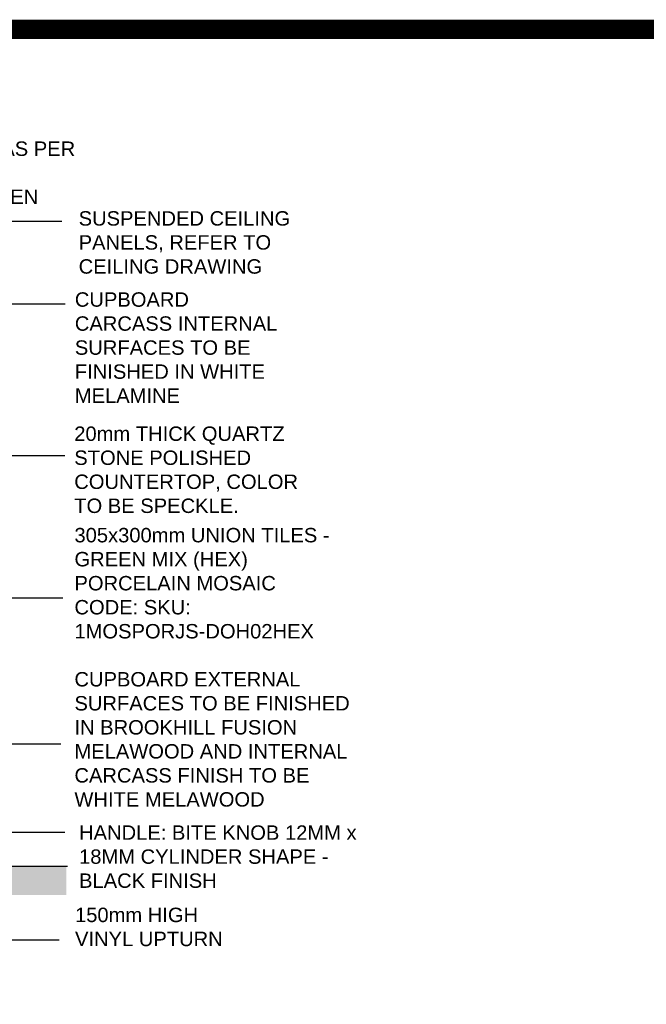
# Model space of a CAD drawing. Header units: millimetres. Extents: x -115474967 to 444143, y -74377 to 241828222.
# Tile 208 of 256: x -78347 to -75088, y 249017 to 254141. Entities that reach past the tile are written whole.
import ezdxf

# ---------------------------------------------------------------- set-up
doc = ezdxf.new("R2010")
doc.units = ezdxf.units.MM
doc.header["$MEASUREMENT"] = 0
for name, color, linetype in [('0-HACH', 9, 'Continuous'), ('DIMS-20', 9, 'Continuous'), ('STRU-CONC', 3, 'Continuous'), ('TEXT-20', 2, 'Continuous')]:
    doc.layers.add(name, color=color, linetype=linetype)
doc.layers.add('0_cons_01', color=40, linetype='Continuous', lineweight=0, plot=False)
doc.styles.add('DIMS', font='simplex.shx')
doc.styles.add('TEXT-20', font='arial.ttf', dxfattribs={"height": 40})
doc.dimstyles.new('DIM-20', dxfattribs={"dimscale": 4, "dimtxt": 10, "dimasz": 8, "dimexe": 10, "dimexo": 5, "dimgap": 4, "dimtad": 1, "dimdec": 0, "dimrnd": 5, "dimdsep": 46, "dimtxsty": 'DIMS', "dimblk": 'ARCHTICK', "dimcen": 25, "dimdle": 10, "dimclrd": 9, "dimclre": 9, "dimclrt": 4, "dimadec": 0, "dimazin": 0, "dimtfac": 1, "dimtdec": 0, "dimtmove": 2, "dimatfit": 2, "dimfxl": 1, "dimtolj": 1, "dimtzin": 0, "dimarcsym": 0})

# ---------------------------------------------------------------- blocks, each defined once
blk = doc.blocks.new('_ArchTick')
at = {"color": 0, "linetype": 'ByBlock', "const_width": 0.15}
blk.add_lwpolyline([(-0.5, -0.5), (0.5, 0.5)], dxfattribs=at)

msp = doc.modelspace()

# ---------------------------------------------------------------- hatches: boundary and pattern name
at = {"layer": '0-HACH'}
h = msp.add_hatch(dxfattribs=at)
h.set_pattern_fill('AR-CONC', color=8, scale=0.8, style=0)
h.set_pattern_definition([(130, (66420.6, 245667.38), (-145.74774, -12.75127), [15.24, -167.64]), (185, (66420.6, 245667.38), (28.19426, 152.84531), [12.192, -134.112]), (79.549, (66408.45, 245666.31), (-117.554, 140.09335), [12.952, -142.472]), (133.8158, (66420.6, 245708.02), (-216.86323, -33.63386), [22.86, -251.46]), (83.3644, (66402.52, 245705.21), (-189.9234, 197.94044), [19.428, -213.708]), (188.816, (66420.6, 245708.02), (-189.9237, 197.9401), [18.288, -201.168]), (159, (66400.28, 245697.86), (-121.2919, -81.81241), [15.24, -167.64]), (214, (66400.28, 245697.86), (-49.44162, 147.35037), [12.192, -134.112]), (108.5486, (66390.17, 245691.04), (-170.73319, 65.53829), [12.952, -142.472]), (142.5, (66420.597, 245667.377), (-2.470883, 67.644031), [0, -132.4864, 0, -136.144, 0, -134.62]), (172.5, (66420.6, 245667.38), (-53.45573, 80.14446), [0, -77.6224, 0, -129.4384, 0, -51.308]), (212.5, (66465.91, 245667.377), (-108.472476, -4.582995), [0, -50.8, 0, -158.496, 0, -210.312]), (222.5, (66486.23, 245667.38), (-118.503345, 20.34119), [0, -66.04, 0, -105.2576, 0, -149.352])])
h.paths.add_polyline_path([(-82574.64531, 249733.45007), (-82574.64531, 249583.45006), (-78104.29981, 249585.88977), (-78104.29981, 249735.88978)])

# ---------------------------------------------------------------- linework, layer by layer
at = {"layer": '0_cons_01', "const_width": 100}
msp.add_lwpolyline([(-84695.2039, 254090.94107), (-52573.99192, 254090.94107), (-52573.99192, 243166.19105), (-84695.2039, 243166.19105)], close=True, dxfattribs=at)
at = {"layer": 'STRU-CONC'}
msp.add_line((-82579.16138, 249735.88978), (-78098.76197, 249735.88978), dxfattribs=at)

# ---------------------------------------------------------------- texts
at = {"layer": 'TEXT-20', "color": 7, "linetype": 'Continuous', "char_height": 75, "attachment_point": 1, "style": 'TEXT-20'}
for s, insert, width in [('WALLS PLASTERED AND PAINTED AS PER FINISHES SCHEDULE.\\PPLASCON PROFESSIONAL MID-SHEEN \\PCOLOUR : BARN OWL', (-80212.56974, 253507.14358), 2230), ('SUSPENDED CEILING PANELS, REFER TO CEILING DRAWING', (-78040.69165, 253144.37971), 1213.0546114), ('CUPBOARD CARCASS INTERNAL SURFACES TO BE FINISHED IN WHITE MELAMINE', (-78060.55331, 252722.23309), 1065.4378277), ('20mm THICK QUARTZ STONE POLISHED COUNTERTOP, COLOR TO BE SPECKLE. ', (-78063.57027, 252024.01996), 1258.0720034), ('305x300mm UNION TILES - GREEN MIX (HEX) PORCELAIN MOSAIC\\PCODE: SKU: 1MOSPORJS-DOH02HEX', (-78062.56974, 251496.15028), 1455.7053283), ('CUPBOARD EXTERNAL  SURFACES TO BE FINISHED IN BROOKHILL FUSION MELAWOOD AND INTERNAL CARCASS FINISH TO BE WHITE MELAWOOD', (-78062.56974, 250746.15028), 1455.7053283), ('HANDLE: BITE KNOB 12MM x 18MM CYLINDER SHAPE - BLACK FINISH', (-78038.58164, 249948.29279), 1496.4296683), ('150mm HIGH VINYL UPTURN', (-78059.61334, 249519.96615), 779.6527183)]:
    msp.add_mtext(s, dxfattribs=dict(at, insert=insert, width=width))

# ---------------------------------------------------------------- leaders
at = {"layer": 'DIMS-20'}
for points in [[(-79052.56974, 252357.48515), (-79062.36416, 253092.55233), (-78127.70106, 253092.55233)], [(-78942.56974, 251543.88977), (-78942.56974, 252662.55233), (-78110.29799, 252662.55233)], [(-78873.16415, 250635.88979), (-78873.16415, 251872.55233), (-78112.81105, 251872.55233)], [(-79432.56974, 250712.55233), (-79432.56974, 251132.55233), (-78122.56974, 251132.55233)], [(-79482.56974, 250562.55233), (-79482.56974, 249912.55233), (-78113.2758, 249912.55233)], [(-79382.56974, 250372.55233), (-78132.56974, 250372.55233)], [(-79283.82291, 249773.66447), (-79283.82291, 249352.55233), (-78142.56974, 249352.55233)]]:
    msp.add_leader(points, dimstyle='DIM-20', override={"dimtxt": 16, "dimasz": 25, "dimgap": 2}, dxfattribs=at)

doc.saveas('drawing.dxf')
